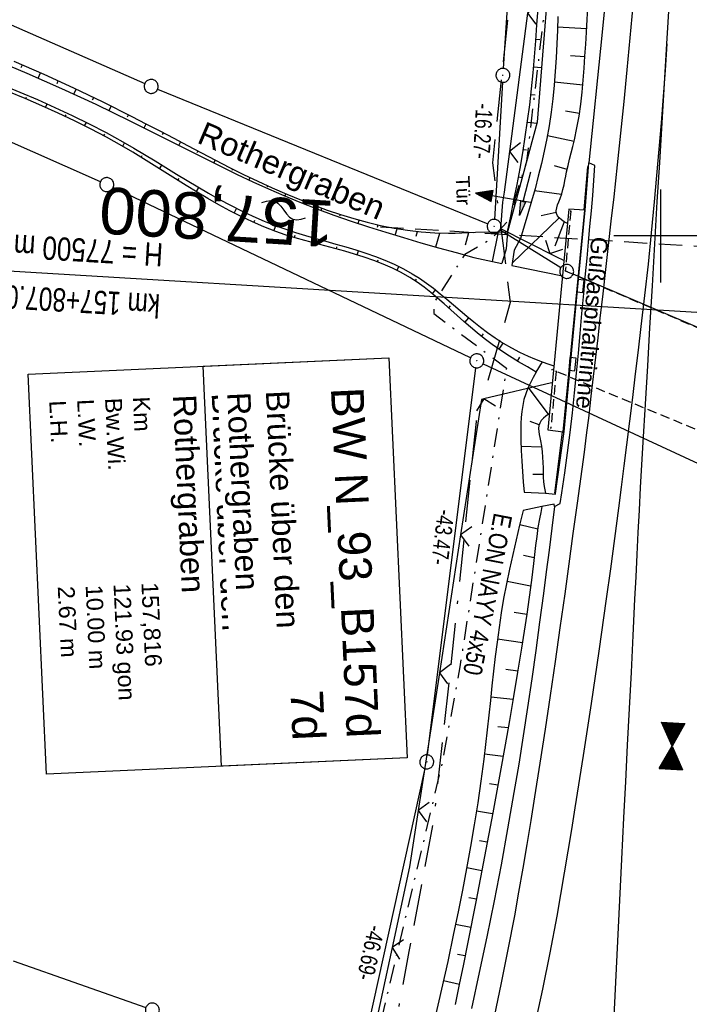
# Model space of a CAD drawing. Extents: x 510579 to 511204, y 466954 to 468018.
# Tile 39 of 48: x 510931 to 511003, y 467617 to 467723. Entities that reach past the tile are written whole.
import ezdxf
from ezdxf.enums import TextEntityAlignment as Align

# ---------------------------------------------------------------- set-up
doc = ezdxf.new("R2010")
doc.units = 0
doc.header["$LTSCALE"] = 10
doc.header["$MEASUREMENT"] = 0
for name, pattern in [('ACAD_ISO16W100', [73, 15, -6.5, 15, -6.5, 15, -7, 1, -7]), ('AUSGEZOGEN', [0]), ('LT00', [0]), ('LT08', [0.42, 0.2, -0.1, 0.02, -0.1]), ('LT17', [0.15, 0.1, -0.05])]:
    doc.linetypes.add(name, pattern=pattern)
doc.layers.get('0').update_dxf_attribs({"linetype": 'LT00'})
for name, color, linetype in [('--EK_BW_TEXT_A', 20, 'LT00'), ('--EK_FBR', 1, 'LT00'), ('--EK_ST-93-1', 30, 'LT17'), ('--EL_DFK_AB_L', 21, 'LT00'), ('--EL_DFK_AB_P', 7, 'LT00'), ('--WASSER_NUTZUNG', 180, 'Continuous'), ('-GRA-20W', 20, 'LT00'), ('-HTP-20W', 11, 'LT00'), ('ABSTAND', 8, 'LT00'), ('BAB-KABEL', 220, 'ACAD_ISO16W100'), ('BW_TEXT_A', 20, 'AUSGEZOGEN'), ('DFK_AB_L', 21, 'LT00'), ('DFK_AB_P', 7, 'LT00'), ('DFK_GZPKT', 250, 'LT00'), ('DFK_KATASTER', 250, 'LT00'), ('GEWÄSSERNAME', 255, 'Continuous'), ('PFEIL', 140, 'AUSGEZOGEN'), ('RINNE_TEXT', 11, 'Continuous'), ('STROM_TEXT', 80, 'Continuous'), ('STROM_UNTER', 80, 'LT08'), ('TOR_TEXT_A', 11, 'Continuous'), ('V100_AFBR_BAB', 250, 'LT00'), ('V100_BOESCH', 250, 'LT00'), ('V100_BOSCHUNG', 250, 'LT00'), ('V100_BR_KAPPE', 30, 'LT00'), ('V100_BR_WID', 30, 'LT17'), ('V100_GRABEN', 250, 'LT00'), ('V100_H_BORD', 8, 'LT00'), ('V100_LD_MARK', 250, 'LT00'), ('V100_RASTER', 250, 'LT00'), ('V100_RAUHGE', 250, 'LT00'), ('V100_RINNE', 182, 'LT00'), ('V100_SINKK', 182, 'LT00'), ('V100_TOR', 10, 'LT00'), ('V100_ZAUN', 40, 'LT00')]:
    doc.layers.add(name, color=color, linetype=linetype)
doc.styles.add('Arial', font='ARIAL.TTF')
doc.styles.add('Beschrift', font='ARIAL.TTF')
doc.styles.get("Standard").update_dxf_attribs({"font": 'ARIAL.TTF'})
doc.styles.add('Versorgungsltg', font='ARIAL.TTF', dxfattribs={"width": 0.8, "height": 2})

# ---------------------------------------------------------------- blocks, each defined once
blk = doc.blocks.new('SYMB7010')
at = {"color": 0, "linetype": 'ByBlock'}
for points in [[(-0.031408, 0.499213), (-0.093728, 0.49134), (-0.15457, 0.475719), (-0.212975, 0.452595), (-0.268021, 0.422333), (-0.31884, 0.385411), (-0.36463, 0.342411), (-0.40467, 0.29401), (-0.438329, 0.240973), (-0.465074, 0.184136), (-0.484486, 0.124395), (-0.496256, 0.062692), (-0.5002, 0)], [(-0.5002, 0), (-0.496256, -0.062692), (-0.484486, -0.124395), (-0.465075, -0.184136), (-0.438329, -0.240973), (-0.404671, -0.29401), (-0.36463, -0.342411), (-0.31884, -0.385411), (-0.268021, -0.422333), (-0.212975, -0.452595), (-0.154571, -0.475719), (-0.093728, -0.49134), (-0.031408, -0.499213), (0.031408, -0.499213)], [(0.5002, 0), (0.496256, 0.062692), (0.484485, 0.124395), (0.465074, 0.184136), (0.438329, 0.240973), (0.40467, 0.29401), (0.36463, 0.342411), (0.31884, 0.385411), (0.268021, 0.422333), (0.212975, 0.452595), (0.15457, 0.475719), (0.093728, 0.49134), (0.031408, 0.499213), (-0.031408, 0.499213)], [(0.031408, -0.499213), (0.093728, -0.491341), (0.15457, -0.475719), (0.212975, -0.452595), (0.268021, -0.422333), (0.31884, -0.385411), (0.36463, -0.342411), (0.404671, -0.294011), (0.438329, -0.240974), (0.465075, -0.184136), (0.484486, -0.124395), (0.496256, -0.062692), (0.500201, 0)]]:
    blk.add_lwpolyline(points, dxfattribs=at)
blk = doc.blocks.new('SYMB0003')
at = {"color": 0, "linetype": 'ByBlock'}
for p, q in [((-0.015712, 0), (0.010166, 0.012015)), ((0, -0.021257), (-0.015712, 0)), ((0.010166, 0.012015), (0, -0.021257))]:
    blk.add_line(p, q, dxfattribs=at)
for points in [[(-0.031395, 0.499013), (-0.093691, 0.491144), (-0.154509, 0.475528), (-0.21289, 0.452414), (-0.267913, 0.422164), (-0.318712, 0.385257), (-0.364484, 0.342274), (-0.404509, 0.293893), (-0.438154, 0.240877), (-0.464888, 0.184062), (-0.484292, 0.124345), (-0.496058, 0.062667), (-0.5, 0)], [(-0.5, 0), (-0.496058, -0.062667), (-0.484292, -0.124345), (-0.464888, -0.184062), (-0.438154, -0.240877), (-0.404509, -0.293893), (-0.364485, -0.342274), (-0.318712, -0.385257), (-0.267914, -0.422164), (-0.21289, -0.452414), (-0.154509, -0.475529), (-0.093691, -0.491144), (-0.031395, -0.499014), (0.031395, -0.499014)], [(0.5, 0), (0.496057, 0.062667), (0.484292, 0.124345), (0.464888, 0.184062), (0.438153, 0.240877), (0.404509, 0.293893), (0.364484, 0.342274), (0.318712, 0.385257), (0.267913, 0.422164), (0.21289, 0.452414), (0.154509, 0.475528), (0.093691, 0.491144), (0.031395, 0.499013), (-0.031395, 0.499013)], [(0.031395, -0.499014), (0.093691, -0.491144), (0.154509, -0.475529), (0.21289, -0.452414), (0.267914, -0.422164), (0.318712, -0.385257), (0.364485, -0.342274), (0.404509, -0.293893), (0.438154, -0.240877), (0.464889, -0.184062), (0.484292, -0.124345), (0.496058, -0.062667), (0.5, 0)]]:
    blk.add_lwpolyline(points, dxfattribs=at)
blk = doc.blocks.new('Pfreil3')
at = {"layer": 'PFEIL'}
blk.add_hatch(color=256, dxfattribs=at).paths.add_polyline_path([(-1.55, 0.27), (-1.55, -0.27), (0, 0)])
for p, q in [((-1.55, 0), (-4.83, 0)), ((-1.55, -0.27), (-1.55, 0.27)), ((-1.55, 0.27), (0, 0)), ((0, 0), (-1.55, -0.27))]:
    blk.add_line(p, q, dxfattribs=at)
blk = doc.blocks.new('SYMB0011')
at = {"color": 0, "linetype": 'ByBlock'}
for p, q in [((0.5, 0), (-0.5, 0)), ((0, 0.5), (0, -0.5))]:
    blk.add_line(p, q, dxfattribs=at)
blk = doc.blocks.new('SYMB0070')
at = {"color": 0, "linetype": 'ByBlock'}
for p, q in [((-0.5, 0), (0.2, 0)), ((0.5, 0), (0.2, 0.1)), ((0.2, 0.1), (0.2, 0)), ((0.468, 0), (0.21, 0.086)), ((0.21, 0.086), (0.21, -0.086)), ((0.21, -0.086), (0.468, 0)), ((0.22, -0.072), (0.437, 0)), ((0.23, -0.058), (0.405, 0)), ((0.24, -0.045), (0.374, 0)), ((0.342, 0), (0.25, 0.031)), ((0.25, 0.031), (0.25, -0.031)), ((0.25, -0.031), (0.342, 0)), ((0.26, -0.017), (0.31, 0)), ((0.27, -0.003), (0.279, 0))]:
    blk.add_line(p, q, dxfattribs=at)
for points in [[(0.2, 0), (0.2, -0.1), (0.5, 0)], [(0.437, 0), (0.22, 0.072), (0.22, -0.072)], [(0.405, 0), (0.23, 0.058), (0.23, -0.058)], [(0.374, 0), (0.24, 0.045), (0.24, -0.045)], [(0.31, 0), (0.26, 0.017), (0.26, -0.017)], [(0.279, 0), (0.27, 0.003), (0.27, -0.003)]]:
    blk.add_lwpolyline(points, dxfattribs=at)
blk = doc.blocks.new('SYMB0024')
at = {"color": 0, "linetype": 'ByBlock'}
for p, q in [((-0.5, 0.5), (0, 0)), ((0, 0), (0.5, 0.5))]:
    blk.add_line(p, q, dxfattribs=at)
blk = doc.blocks.new('SYMB7251')
at = {"color": 0, "linetype": 'ByBlock'}
for points in [[(-0.25, 0), (-0.208333, 0.028889), (-0.166667, 0.051111), (-0.125, 0.06), (-0.083333, 0.051111), (-0.041667, 0.028889), (0, 0)], [(0, 0), (0.041667, -0.028889), (0.083333, -0.051111), (0.125, -0.06), (0.166667, -0.051111), (0.208333, -0.028889), (0.25, 0)]]:
    blk.add_lwpolyline(points, dxfattribs=at)
blk = doc.blocks.new('SYMB0652')
at = {"color": 0, "linetype": 'ByBlock'}
blk.add_lwpolyline([(-0.15, -0.075), (0.15, -0.075), (0.15, 0.075), (-0.15, 0.075), (-0.15, -0.075)], dxfattribs=at)
blk = doc.blocks.new('SYMB0072')
at = {"color": 0, "linetype": 'ByBlock'}
for p, q in [((-0.5, -0.25), (-0.5, 0.25)), ((-0.5, 0.25), (0, 0)), ((-0.5, -0.25), (-0.5, 0.25)), ((-0.48, -0.24), (-0.48, 0.24)), ((-0.46, -0.23), (-0.46, 0.23)), ((-0.44, -0.22), (-0.44, 0.22)), ((0.44, -0.22), (0.44, 0.22)), ((0.46, -0.23), (0.46, 0.23)), ((0.48, -0.24), (0.48, 0.24)), ((0.5, -0.25), (0.5, 0.25)), ((0, 0), (-0.5, -0.25)), ((-0.42, -0.21), (-0.42, 0.21)), ((-0.4, -0.2), (-0.4, 0.2)), ((-0.38, -0.19), (-0.38, 0.19)), ((-0.36, -0.18), (-0.36, 0.18)), ((-0.34, -0.17), (-0.34, 0.17)), ((-0.32, -0.16), (-0.32, 0.16)), ((-0.3, -0.15), (-0.3, 0.15)), ((-0.28, -0.14), (-0.28, 0.14)), ((-0.26, -0.13), (-0.26, 0.13)), ((-0.24, -0.12), (-0.24, 0.12)), ((-0.22, -0.11), (-0.22, 0.11)), ((-0.2, -0.1), (-0.2, 0.1)), ((-0.18, -0.09), (-0.18, 0.09)), ((-0.16, -0.08), (-0.16, 0.08)), ((-0.14, -0.07), (-0.14, 0.07)), ((-0.12, -0.06), (-0.12, 0.06)), ((-0.1, -0.05), (-0.1, 0.05)), ((-0.08, -0.04), (-0.08, 0.04)), ((-0.06, -0.03), (-0.06, 0.03)), ((-0.04, -0.02), (-0.04, 0.02)), ((-0.02, -0.01), (-0.02, 0.01)), ((0.02, -0.01), (0.02, 0.01)), ((0.04, -0.02), (0.04, 0.02)), ((0.06, -0.03), (0.06, 0.03)), ((0.08, -0.04), (0.08, 0.04)), ((0.1, -0.05), (0.1, 0.05)), ((0.12, -0.06), (0.12, 0.06)), ((0.14, -0.07), (0.14, 0.07)), ((0.16, -0.08), (0.16, 0.08)), ((0.18, -0.09), (0.18, 0.09)), ((0.2, -0.1), (0.2, 0.1)), ((0.22, -0.11), (0.22, 0.11)), ((0.24, -0.12), (0.24, 0.12)), ((0.26, -0.13), (0.26, 0.13)), ((0.28, -0.14), (0.28, 0.14)), ((0.3, -0.15), (0.3, 0.15)), ((0.32, -0.16), (0.32, 0.16)), ((0.34, -0.17), (0.34, 0.17)), ((0.36, -0.18), (0.36, 0.18)), ((0.38, -0.19), (0.38, 0.19)), ((0.4, -0.2), (0.4, 0.2)), ((0.42, -0.21), (0.42, 0.21))]:
    blk.add_line(p, q, dxfattribs=at)
blk.add_lwpolyline([(0, 0), (0.5, 0.25), (0.5, -0.25), (0, 0)], dxfattribs=at)

msp = doc.modelspace()

# ---------------------------------------------------------------- linework, layer by layer
at = {"layer": '--EK_FBR'}
for points in [[(510999.29, 467777.51), (510998.83, 467772.87), (510998.37, 467768.22), (510997.78, 467762.32), (510997.19, 467756.42), (510996.59, 467750.52), (510996, 467744.61), (510995.23, 467736.93), (510994.46, 467729.25), (510993.69, 467721.57), (510993.23, 467717), (510992.78, 467712.43), (510992.32, 467707.86)], [(510988.62, 467670.91), (510988.32, 467668.57), (510988.03, 467666.22), (510987.73, 467663.88), (510987.43, 467661.53), (510987.02, 467658.47), (510986.61, 467655.41), (510986.17, 467652.35), (510985.72, 467649.29), (510985.26, 467646.23), (510984.77, 467643.18), (510984.26, 467640.13), (510983.58, 467636.24), (510982.87, 467632.36), (510982.12, 467628.49), (510981.33, 467624.62), (510980.52, 467620.76), (510979.68, 467616.9)]]:
    msp.add_lwpolyline(points, dxfattribs=at)
at = {"layer": '--EK_ST-93-1', "ltscale": 2.5}
msp.add_line((511009.82, 467698.52), (510969.9, 467700.96), dxfattribs=at)
at = {"layer": '--EL_DFK_AB_L'}
for p, q in [((510983.12, 467718.03), (510987.59, 467784.1)), ((510983.03, 467716.53), (510982.17, 467701.79)), ((510989.29, 467696.59), (510982.77, 467700.64)), ((511023.2, 467681.93), (510990.62, 467695.89)), ((510980.94, 467686.25), (511036.07, 467660.67)), ((510974.97, 467644.17), (510980.17, 467685.83)), ((510964.96, 467598.57), (510974.72, 467642.7))]:
    msp.add_line(p, q, dxfattribs=at)
at = {"layer": '-GRA-20W'}
for p, q in [((510975.22, 467693.49), (510916.41, 467697.01)), ((511003.91, 467691.78), (510975.22, 467693.49))]:
    msp.add_line(p, q, dxfattribs=at)
at = {"layer": 'BAB-KABEL', "ltscale": 0.03, "flags": 128}
msp.add_lwpolyline([(510999.38, 467897.63), (510999.1, 467894.74), (510997.06, 467871.06), (510995.03, 467842.74), (510993.67, 467820.56), (510992.2, 467801.11), (510990.8, 467794.19), (510987.41, 467757.66), (510985.05, 467738.65), (510983.73, 467724.83), (510981.95, 467707.86), (510983.86, 467692.86), (510980.18, 467680.03), (510979.89, 467677.38), (510977.23, 467651.6), (510975.62, 467637.19), (510972.96, 467623.03), (510968.69, 467600.01), (510983.84, 467591.92), (510983.4, 467588.1), (510978.7, 467582.21), (510977.66, 467557.88), (510976.63, 467540.53), (510977.21, 467526.27), (510978.04, 467508.4), (510977.78, 467467.81), (510977.27, 467448.65), (510976.38, 467438.96), (510974.59, 467414.97), (510962.85, 467389.29), (510962.72, 467376.64), (510961.57, 467364.79), (510961.96, 467355.32), (510962.08, 467346.52), (510966.43, 467318.91), (510972.3, 467278.43), (510976.76, 467248.19), (510978.06, 467236.05), (510979.13, 467225.02), (510980.33, 467214.02), (510966.38, 467210.86), (510955.55, 467204.09), (510962.93, 467171.01), (510968.99, 467142.85), (510969.43, 467135.16), (510971.16, 467089.94), (510975.91, 466996.57), (510977.84, 466970.68)], dxfattribs=at)
at = {"layer": 'DFK_AB_L'}
for p, q in [((510983.12, 467718.03), (510987.59, 467784.1)), ((510983.03, 467716.53), (510982.17, 467701.79)), ((510989.29, 467696.59), (510982.77, 467700.64)), ((511023.2, 467681.93), (510990.62, 467695.89)), ((510980.94, 467686.25), (511036.07, 467660.67)), ((510974.97, 467644.17), (510980.17, 467685.83)), ((510964.96, 467598.57), (510974.72, 467642.7))]:
    msp.add_line(p, q, dxfattribs=at)
at = {"layer": 'DFK_KATASTER'}
for p, q in [((510912.52, 467730.51), (510944.56, 467716.39)), ((510939.79, 467705.83), (510917.71, 467715.63)), ((510945.94, 467715.81), (510981.44, 467701.32)), ((510979.58, 467686.89), (510941.16, 467705.21)), ((510930.43, 467622.01), (510944.67, 467616.99))]:
    msp.add_line(p, q, dxfattribs=at)
at = {"layer": 'STROM_UNTER', "flags": 128}
msp.add_lwpolyline([(511002.13, 467897.76), (511000.46, 467883.25), (510999.22, 467865.97), (510997.82, 467851.79), (510995.55, 467822.42), (510993.05, 467791.88), (510990.54, 467761.77), (510988.4, 467731.69), (510985.6, 467708.01), (510984.34, 467703.98), (510983.88, 467701.94), (510981.79, 467699.66), (510978.97, 467698.01), (510975.66, 467692.82), (510975.66, 467691.66), (510983.45, 467685.77), (510978.44, 467653.65), (510976.54, 467643.35), (510965.65, 467597.47), (510963.01, 467586.21), (510955.27, 467566.07), (510944.92, 467544.84), (510937.19, 467530.36), (510929.48, 467517.92), (510926.22, 467513.32), (510921.56, 467507.34), (510915.86, 467501.08), (510910.21, 467495.71), (510890.54, 467479.84), (510881.73, 467473.39), (510862.51, 467462.34), (510855.28, 467459.06), (510847.52, 467456.35), (510836.59, 467453.3), (510829.04, 467451.39), (510819.04, 467449.35), (510811.22, 467448.17), (510805.05, 467447.34), (510766.73, 467450.27), (510757.9, 467451.34), (510752.86, 467451.99), (510749.27, 467452.85), (510743.99, 467454.56), (510731.9, 467459.8), (510713.49, 467467.4), (510690.74, 467478.61), (510665.99, 467492.27), (510658.74, 467498.61), (510639.28, 467515.26), (510635.52, 467518.49), (510631.85, 467516.27)], dxfattribs=at)
at = {"layer": 'V100_AFBR_BAB'}
for points in [[(510999.29, 467777.51), (510998.83, 467772.87), (510998.37, 467768.22), (510997.78, 467762.32), (510997.19, 467756.42), (510996.59, 467750.52), (510996, 467744.61), (510995.23, 467736.93), (510994.46, 467729.25), (510993.69, 467721.57), (510993.23, 467717), (510992.78, 467712.43), (510992.32, 467707.86)], [(510988.62, 467670.91), (510988.32, 467668.57), (510988.03, 467666.22), (510987.73, 467663.88), (510987.43, 467661.53), (510987.02, 467658.47), (510986.61, 467655.41), (510986.17, 467652.35), (510985.72, 467649.29), (510985.26, 467646.23), (510984.77, 467643.18), (510984.26, 467640.13), (510983.58, 467636.24), (510982.87, 467632.36), (510982.12, 467628.49), (510981.33, 467624.62), (510980.52, 467620.76), (510979.68, 467616.9)]]:
    msp.add_lwpolyline(points, dxfattribs=at)
at = {"layer": 'V100_BOESCH'}
msp.add_line((510984.04, 467696.84), (510989.49, 467695.7), dxfattribs=at)
for points in [[(510983.58, 467700.46), (510983.93, 467702.15), (510984.26, 467703.85), (510984.59, 467705.55), (510984.91, 467707.26), (510985.21, 467708.96), (510985.48, 467710.67), (510985.73, 467712.38), (510985.95, 467714.1), (510986.14, 467715.82), (510986.31, 467717.54), (510986.47, 467719.27), (510986.6, 467721), (510986.73, 467722.73), (510986.85, 467724.46)], [(510990, 467701.33), (510989.66, 467701.54), (510989.38, 467701.74), (510989.13, 467701.95), (510988.94, 467702.17), (510988.83, 467702.42), (510988.8, 467702.71), (510988.85, 467703.02), (510988.95, 467703.35), (510989.08, 467703.69), (510989.22, 467704.04), (510989.4, 467704.53), (510989.53, 467705.01), (510989.65, 467705.49), (510989.74, 467705.96), (510989.83, 467706.43), (510989.92, 467706.89), (510990.07, 467707.57), (510990.24, 467708.26), (510990.42, 467708.95), (510990.59, 467709.64), (510990.76, 467710.34), (510991.03, 467711.62), (510991.26, 467712.9), (510991.44, 467714.18), (510991.59, 467715.47), (510991.71, 467716.76), (510991.81, 467718.05), (510991.89, 467719.34), (510991.97, 467720.64), (510992.04, 467721.93), (510992.23, 467725.28)], [(510928.12, 467719.09), (510931.87, 467717.51), (510935.6, 467715.87), (510939.3, 467714.17), (510942.97, 467712.4), (510944.62, 467711.58), (510946.27, 467710.75), (510947.91, 467709.92), (510949.56, 467709.08), (510951.21, 467708.25), (510952.86, 467707.43), (510954.51, 467706.63), (510956.18, 467705.84), (510957.85, 467705.08), (510959.53, 467704.34), (510961.23, 467703.64), (510963.05, 467702.92), (510964.89, 467702.24), (510966.75, 467701.6), (510968.61, 467700.99), (510970.49, 467700.4), (510972.37, 467699.83), (510974.26, 467699.28), (510976.15, 467698.74), (510978.05, 467698.21), (510979.95, 467697.68), (510982.97, 467697.04)], [(510930.49, 467718.8), (510933.7, 467717.4), (510936.89, 467715.94), (510940.05, 467714.43), (510943.17, 467712.86), (510944.68, 467712.08), (510946.18, 467711.3), (510947.67, 467710.51), (510949.17, 467709.72), (510950.67, 467708.93), (510952.17, 467708.15), (510953.68, 467707.38), (510955.19, 467706.63), (510956.72, 467705.9), (510958.26, 467705.18), (510959.82, 467704.5), (510961.4, 467703.84), (510962.79, 467703.3), (510964.19, 467702.78), (510965.6, 467702.31), (510967.03, 467701.87), (510968.46, 467701.48), (510969.91, 467701.13), (510971.36, 467700.84), (510972.82, 467700.61), (510974.28, 467700.43), (510975.75, 467700.33), (510977.22, 467700.3), (510977.95, 467700.31), (510978.67, 467700.33), (510979.4, 467700.37), (510980.13, 467700.41), (510983.58, 467700.46)], [(510929.23, 467716.25), (510931.13, 467715.47), (510933.02, 467714.67), (510934.89, 467713.83), (510936.75, 467712.97), (510938.59, 467712.06), (510940.41, 467711.12), (510942.21, 467710.13), (510943.37, 467709.46), (510944.52, 467708.77), (510945.67, 467708.07), (510946.82, 467707.37), (510947.97, 467706.66), (510949.11, 467705.96), (510950.27, 467705.27), (510951.43, 467704.59), (510952.6, 467703.93), (510953.78, 467703.3), (510954.97, 467702.69), (510956.18, 467702.12), (510957.41, 467701.58), (510958.66, 467701.09), (510959.72, 467700.72), (510960.78, 467700.37), (510961.86, 467700.05), (510962.94, 467699.74), (510964.02, 467699.43), (510965.11, 467699.13), (510966.19, 467698.82), (510967.26, 467698.5), (510968.32, 467698.16), (510969.36, 467697.79), (510970.39, 467697.39), (510971.39, 467696.96), (510972.37, 467696.48), (510973.32, 467695.94), (510974.1, 467695.45), (510974.86, 467694.93), (510975.6, 467694.37), (510976.33, 467693.79), (510977.05, 467693.2), (510977.77, 467692.59), (510978.49, 467691.98), (510979.2, 467691.38), (510979.93, 467690.77), (510980.67, 467690.19), (510981.42, 467689.62), (510982.25, 467689.03), (510983.1, 467688.47), (510983.98, 467687.96), (510984.87, 467687.49), (510985.79, 467687.06), (510986.45, 467686.79), (510987.12, 467686.54), (510987.8, 467686.3), (510988.56, 467686.04)], [(510986.66, 467685.35), (510985.7, 467685.91), (510984.74, 467686.48), (510983.79, 467687.07), (510982.85, 467687.68), (510981.93, 467688.31), (510981.04, 467688.98), (510980.3, 467689.57), (510979.58, 467690.18), (510978.87, 467690.8), (510978.16, 467691.44), (510977.46, 467692.07), (510976.76, 467692.71), (510976.05, 467693.32), (510975.33, 467693.92), (510974.59, 467694.5), (510973.84, 467695.04), (510973.07, 467695.55), (510972.14, 467696.08), (510971.19, 467696.55), (510970.2, 467696.98), (510969.19, 467697.37), (510968.16, 467697.72), (510967.12, 467698.04), (510966.06, 467698.35), (510965, 467698.64), (510963.93, 467698.93), (510962.86, 467699.21), (510961.79, 467699.5), (510960.73, 467699.81), (510959.67, 467700.14), (510958.64, 467700.5), (510957.37, 467700.98), (510956.13, 467701.52), (510954.91, 467702.09), (510953.71, 467702.71), (510952.52, 467703.35), (510951.35, 467704.03), (510950.19, 467704.72), (510949.03, 467705.43), (510947.88, 467706.15), (510946.73, 467706.87), (510945.58, 467707.59), (510944.43, 467708.31), (510943.28, 467709.01), (510942.11, 467709.69), (510940.43, 467710.64), (510938.72, 467711.54), (510937, 467712.4), (510935.25, 467713.22), (510933.5, 467714.01), (510931.72, 467714.78), (510929.94, 467715.51)], [(510986.66, 467685.35), (510986.34, 467684.78), (510986.03, 467684.2), (510985.75, 467683.62), (510985.52, 467683.02), (510985.33, 467682.41), (510985.2, 467681.78), (510985.1, 467681.13), (510985.04, 467680.48), (510985.01, 467679.83), (510985, 467679.17), (510985, 467678.04), (510985.04, 467676.91), (510985.09, 467675.78), (510985.17, 467674.66), (510985.26, 467673.54), (510985.35, 467672.43)], [(510988.07, 467680.9), (510987.7, 467680.62), (510987.43, 467680.39), (510987.2, 467680.15), (510987.03, 467679.88), (510986.94, 467679.6), (510986.91, 467679.3), (510986.93, 467678.98), (510986.98, 467678.65), (510987.04, 467678.32), (510987.11, 467677.98), (510987.22, 467677.38), (510987.29, 467676.79), (510987.34, 467676.21), (510987.37, 467675.63), (510987.38, 467675.05), (510987.38, 467674.55), (510987.39, 467674.04), (510987.42, 467673.54), (510987.49, 467673.04), (510987.57, 467672.69), (510987.65, 467672.35)], [(510985.25, 467670.48), (510984.87, 467668.9), (510984.49, 467667.33), (510984.13, 467665.75), (510983.78, 467664.17), (510983.45, 467662.59), (510983.15, 467661), (510982.89, 467659.45), (510982.65, 467657.88), (510982.44, 467656.32), (510982.24, 467654.75), (510982.06, 467653.17), (510981.89, 467651.6), (510981.72, 467650.02), (510981.56, 467648.45), (510981.39, 467646.87), (510981.21, 467645.3), (510981.02, 467643.73), (510980.71, 467641.36), (510980.37, 467639.01), (510979.99, 467636.66), (510979.59, 467634.31), (510979.16, 467631.97), (510978.72, 467629.63), (510978.25, 467627.29), (510977.77, 467624.96), (510977.14, 467621.96), (510976.48, 467618.97), (510975.8, 467615.99)], [(510987.27, 467670.9), (510987.13, 467670.25), (510987, 467669.59), (510986.84, 467668.63), (510986.7, 467667.67), (510986.58, 467666.71), (510986.46, 467665.75), (510986.36, 467664.78), (510986.13, 467662.96), (510985.89, 467661.13), (510985.63, 467659.31), (510985.36, 467657.49), (510985.08, 467655.67), (510984.65, 467653.07), (510984.22, 467650.47), (510983.77, 467647.87), (510983.31, 467645.27), (510982.84, 467642.68), (510981.98, 467637.96), (510981.09, 467633.26), (510980.19, 467628.55), (510979.27, 467623.85), (510978.83, 467621.67), (510978.38, 467619.49), (510977.93, 467617.32)]]:
    msp.add_lwpolyline(points, dxfattribs=at)
at = {"layer": 'V100_BOSCHUNG'}
for p, q in [((510992.06, 467722.28), (510988.95, 467722.47)), ((510986.62, 467721.19), (510987.04, 467721.15)), ((510991.89, 467719.27), (510990.35, 467719.38)), ((510931.29, 467718.11), (510931.42, 467718.4)), ((510986.37, 467718.2), (510987.23, 467718.12)), ((510933.09, 467716.98), (510933.34, 467717.56)), ((510935.14, 467716.41), (510935.26, 467716.69)), ((510991.66, 467716.22), (510988.61, 467716.55)), ((510931.77, 467714.76), (510931.85, 467714.95)), ((510936.92, 467715.27), (510937.17, 467715.8)), ((510938.95, 467714.64), (510939.07, 467714.9)), ((510986.08, 467715.23), (510986.54, 467715.18)), ((510933.9, 467713.83), (510934.07, 467714.21)), ((510940.72, 467713.49), (510940.96, 467713.98)), ((510936.02, 467712.86), (510936.1, 467713.05)), ((510942.72, 467712.8), (510942.83, 467713.03)), ((510991.3, 467713.16), (510989.8, 467713.41)), ((510938.1, 467711.85), (510938.29, 467712.22)), ((510944.49, 467711.64), (510944.7, 467712.07)), ((510985.71, 467712.26), (510986.73, 467712.12)), ((510940.16, 467710.78), (510940.26, 467710.96)), ((510946.47, 467710.9), (510946.57, 467711.09)), ((510990.72, 467710.16), (510987.85, 467710.76)), ((510942.19, 467709.65), (510942.4, 467710.02)), ((510948.24, 467709.75), (510948.42, 467710.11)), ((510944.18, 467708.46), (510944.3, 467708.65)), ((510950.2, 467708.97), (510950.28, 467709.13)), ((510985.26, 467709.3), (510985.6, 467709.25)), ((510946.16, 467707.23), (510946.4, 467707.63)), ((510952, 467707.86), (510952.15, 467708.17)), ((510989.98, 467707.16), (510988.61, 467707.54)), ((510953.95, 467707.07), (510954.02, 467707.21)), ((510948.13, 467705.99), (510948.25, 467706.2)), ((510955.78, 467706.03), (510955.9, 467706.29)), ((510957.74, 467705.27), (510957.8, 467705.39)), ((510984.74, 467706.35), (510985.15, 467706.28)), ((510950.11, 467704.77), (510950.37, 467705.21)), ((510959.62, 467704.3), (510959.72, 467704.54)), ((510989.37, 467704.46), (510986.45, 467704.84)), ((510952.12, 467703.58), (510952.25, 467703.82)), ((510961.61, 467703.62), (510961.65, 467703.74)), ((510984.18, 467703.41), (510984.27, 467703.39)), ((510954.17, 467702.47), (510954.43, 467702.96)), ((510963.52, 467702.75), (510963.61, 467702.99)), ((510965.55, 467702.17), (510965.6, 467702.31)), ((510988.81, 467702.51), (510987.2, 467702.18)), ((510956.28, 467701.45), (510956.39, 467701.71)), ((510958.45, 467700.56), (510958.65, 467701.1)), ((510967.49, 467701.35), (510967.61, 467701.7)), ((510969.57, 467700.95), (510969.64, 467701.19)), ((510989.12, 467701.96), (510984.08, 467697.07)), ((510989.67, 467701.54), (510988.64, 467698.91)), ((510960.67, 467699.83), (510960.75, 467700.09)), ((510971.5, 467700.09), (510971.71, 467700.78)), ((510973.75, 467699.98), (510973.9, 467700.47)), ((510975.85, 467698.82), (510976.28, 467700.32)), ((510979.06, 467699.04), (510979.4, 467700.37)), ((510981.94, 467697.26), (510982.61, 467700.44)), ((510983.59, 467700.47), (510983.59, 467700.47)), ((510962.92, 467699.2), (510963.06, 467699.7)), ((510965.16, 467698.6), (510965.23, 467698.84)), ((510967.39, 467697.96), (510967.53, 467698.41)), ((510969.58, 467697.22), (510969.66, 467697.43)), ((510971.69, 467696.31), (510971.89, 467696.72)), ((510973.66, 467695.17), (510973.79, 467695.37)), ((510975.5, 467693.78), (510975.83, 467694.19)), ((510977.24, 467692.27), (510977.44, 467692.49)), ((510978.97, 467690.71), (510979.41, 467691.21)), ((510980.76, 467689.19), (510980.99, 467689.48)), ((510982.65, 467687.81), (510983.11, 467688.47)), ((510984.63, 467686.55), (510984.89, 467686.95)), ((510986.65, 467685.35), (510987.31, 467686.47)), ((510987.96, 467680.82), (510985.8, 467683.73)), ((510986.96, 467679.67), (510986, 467680.03)), ((510987.23, 467677.27), (510985.02, 467677.35)), ((510987.39, 467674.36), (510986.29, 467674.34)), ((510984.89, 467668.97), (510986.82, 467668.5)), ((510985.3, 467665.67), (510986.43, 467665.42)), ((510983.51, 467662.86), (510986.05, 467662.35)), ((510984.29, 467659.54), (510985.63, 467659.31)), ((510982.48, 467656.65), (510985.17, 467656.28)), ((510983.39, 467653.39), (510984.68, 467653.24)), ((510981.76, 467650.44), (510984.17, 467650.18)), ((510982.54, 467647.23), (510983.63, 467647.11)), ((510981.09, 467644.28), (510983.08, 467644.03)), ((510981.61, 467641.09), (510982.53, 467640.96)), ((510980.24, 467638.16), (510981.96, 467637.88)), ((510980.56, 467634.96), (510981.39, 467634.82)), ((510979.18, 467632.05), (510980.81, 467631.76)), ((510979.41, 467628.85), (510980.22, 467628.7)), ((510977.98, 467625.97), (510979.62, 467625.64)), ((510978.18, 467622.76), (510979.01, 467622.59)), ((510976.69, 467619.91), (510978.39, 467619.53))]:
    msp.add_line(p, q, dxfattribs=at)
at = {"layer": 'V100_BR_KAPPE'}
msp.add_lwpolyline([(510990.14, 467702.87), (510989.53, 467696.13), (510987.9, 467679.13), (510989.56, 467678.95), (510991.22, 467696.13), (510991.86, 467702.77), (510990.14, 467702.87)], dxfattribs=at)
at = {"layer": 'V100_BR_WID'}
for points in [[(510990.36, 467702.66), (510989.78, 467696.25), (511023.77, 467681.63), (511024.13, 467687.87)], [(511022.8, 467664.95), (511023.13, 467671.15), (510988.8, 467685.43), (510988.22, 467679.33)]]:
    msp.add_lwpolyline(points, dxfattribs=at)
at = {"layer": 'V100_GRABEN'}
for points in [[(510992, 467781.01), (510991.54, 467775.25), (510991.08, 467769.5), (510990.81, 467766.16), (510990.53, 467762.83), (510990.26, 467759.49), (510990, 467756.15), (510989.73, 467752.81), (510989.48, 467749.47), (510989.24, 467746.13), (510989.02, 467743.11), (510988.82, 467740.09), (510988.61, 467737.06), (510988.41, 467734.04), (510988.2, 467731.02), (510987.99, 467728), (510987.75, 467724.84), (510987.51, 467721.69), (510987.26, 467718.54), (510987.01, 467715.38), (510986.76, 467712.23), (510983.58, 467700.46), (510983.43, 467698.62), (510982.97, 467697.04)], [(510988.99, 467723.61), (510988.94, 467722.13), (510988.87, 467720.66), (510988.8, 467719.18), (510988.7, 467717.7), (510988.58, 467716.23), (510988.44, 467714.77), (510988.26, 467713.31), (510988.04, 467711.85), (510987.8, 467710.49), (510987.52, 467709.13), (510987.21, 467707.78), (510986.87, 467706.43), (510986.52, 467705.09), (510986.14, 467703.75), (510985.76, 467702.4), (510985.36, 467701.07), (510984.97, 467699.73), (510984.29, 467698.49), (510984.04, 467696.84)]]:
    msp.add_lwpolyline(points, dxfattribs=at)
at = {"layer": 'V100_H_BORD'}
for q in [(510989.48, 467678.92), (510988.74, 467672.31)]:
    msp.add_line((510988.65, 467672.32), q, dxfattribs=at)
msp.add_lwpolyline([(510992.28, 467707.42), (510992.15, 467707.43), (510991.78, 467702.8)], dxfattribs=at)
at = {"layer": 'V100_LD_MARK'}
for points in [[(510994.98, 467615.31), (510995.2, 467619.73), (510995.41, 467624.15), (510995.63, 467628.56), (510995.85, 467632.98), (510996.07, 467637.4), (510996.27, 467641.32), (510996.47, 467645.24), (510996.68, 467649.16), (510996.88, 467653.09), (510997.08, 467657.01), (510997.27, 467660.93), (510997.39, 467663.33), (510997.5, 467665.72), (510997.62, 467668.12), (510997.75, 467670.52), (510997.88, 467672.95), (510998.02, 467675.38), (510998.16, 467677.82), (510998.4, 467681.92), (510998.64, 467686.02), (510998.88, 467690.12), (510999.14, 467694.63), (510999.41, 467699.15), (510999.67, 467703.67), (510999.93, 467707.92), (511000.19, 467712.17), (511000.45, 467716.41), (511000.71, 467720.66), (511001.14, 467727.71)], [(510997.15, 467725.95), (510996.72, 467721.3), (510996.39, 467717.88), (510996.06, 467714.46), (510995.71, 467711.05), (510995.36, 467707.64), (510994.99, 467704.22), (510994.69, 467701.61), (510994.4, 467698.99), (510994.1, 467696.38), (510993.8, 467693.76), (510993.5, 467691.15), (510993.26, 467689.05), (510993.02, 467686.96), (510992.79, 467684.87), (510992.54, 467682.77), (510992.29, 467680.68), (510992.03, 467678.59), (510991.8, 467676.76), (510991.55, 467674.92), (510991.3, 467673.09), (510991.05, 467671.25), (510990.6, 467668), (510990.16, 467664.74), (510989.71, 467661.49), (510989.2, 467657.85), (510988.68, 467654.21), (510988.15, 467650.57), (510987.61, 467646.94), (510987.05, 467643.3), (510986.48, 467639.67), (510986.07, 467637.11), (510985.64, 467634.55), (510985.21, 467631.99), (510984.76, 467629.43), (510984.3, 467626.88), (510983.61, 467623.26), (510982.89, 467619.65), (510982.13, 467616.04)], [(511000.71, 467720.66), (511000.5, 467717.83), (511000.29, 467715), (511000.07, 467712.17), (510999.84, 467709.34), (510999.6, 467706.51), (510999.35, 467703.69), (510999.02, 467700.33), (510998.67, 467696.97), (510998.3, 467693.61), (510997.91, 467690.26), (510997.61, 467687.71), (510997.3, 467685.17), (510996.99, 467682.63), (510996.67, 467680.09), (510996.35, 467677.55), (510996.06, 467675.27), (510995.78, 467672.98), (510995.48, 467670.71), (510995.06, 467667.45), (510994.62, 467664.2), (510994.18, 467660.96), (510993.38, 467655.34), (510992.55, 467649.72), (510991.7, 467644.11), (510990.82, 467638.5), (510990.44, 467636.16), (510990.06, 467633.83), (510989.67, 467631.49), (510989.27, 467629.16), (510988.85, 467626.83), (510988.11, 467622.9), (510987.31, 467618.97), (510986.47, 467615.05)]]:
    msp.add_lwpolyline(points, dxfattribs=at)
at = {"layer": 'V100_RASTER'}
for p, q in [((511000, 467705), (511000, 467695)), ((511005, 467700), (510995, 467700))]:
    msp.add_line(p, q, dxfattribs=at)
at = {"layer": 'V100_RAUHGE'}
for points in [[(510985.35, 467672.43), (510987.65, 467672.35), (510988.73, 467672.24)], [(510988.58, 467671.15), (510987.27, 467670.9), (510985.25, 467670.48)]]:
    msp.add_lwpolyline(points, dxfattribs=at)
at = {"layer": 'V100_RINNE'}
msp.add_line((510988.62, 467670.91), (510988.58, 467671.15), dxfattribs=at)
for points in [[(510988.62, 467670.91), (510989.22, 467671.21), (510989.39, 467672.37), (510989.71, 467674.52), (510990.01, 467676.69), (510990.29, 467678.85), (510990.54, 467680.98), (510990.77, 467683.11), (510990.98, 467685.25), (510991.19, 467687.38), (510991.38, 467689.52), (510991.57, 467691.66), (510991.76, 467693.8), (510991.96, 467695.93), (510992.12, 467697.63), (510992.28, 467699.33), (510992.43, 467701.02), (510992.58, 467702.72), (510992.72, 467704.34), (510992.85, 467705.97), (510992.97, 467707.6), (510992.32, 467707.86)], [(510988.73, 467672.24), (510988.74, 467672.31), (510989.64, 467678.97), (510991.28, 467696.08), (510991.92, 467702.79), (510992.28, 467707.42), (510992.32, 467707.86)]]:
    msp.add_lwpolyline(points, dxfattribs=at)
at = {"layer": 'V100_ZAUN'}
for p, q in [((510985.72, 467723.97), (510983.78, 467709.1)), ((510988.76, 467697.8), (510989.64, 467697.35)), ((510988.31, 467684.21), (510981.02, 467682.47)), ((510978.52, 467667.84), (510976.24, 467653.02)), ((510976.24, 467653.02), (510973.96, 467638.19))]:
    msp.add_line(p, q, dxfattribs=at)
for points in [[(510983.78, 467709.1), (510983.21, 467704.7), (510983.03, 467703.65), (510982.82, 467700.82), (510988.76, 467697.8)], [(510981.02, 467682.47), (510980.75, 467682.4), (510978.52, 467667.84)], [(510973.96, 467638.19), (510973.03, 467632.15), (510971.15, 467623.47)], [(510971.15, 467623.47), (510968.03, 467609.04), (510967.97, 467608.81)]]:
    msp.add_lwpolyline(points, dxfattribs=at)

# ---------------------------------------------------------------- block references
at = {"layer": '--EL_DFK_AB_P', "xscale": 1.500000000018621, "yscale": 1.5, "zscale": 1.5, "rotation": 264.7377099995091}
for p in [(510983.07, 467717.28), (510982.13, 467701.04), (510989.93, 467696.19), (510980.26, 467686.57), (510974.88, 467643.43)]:
    msp.add_blockref('SYMB0003', p, dxfattribs=at)
at = {"layer": '--WASSER_NUTZUNG', "xscale": 9.999999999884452, "yscale": 10.00000000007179, "zscale": 10, "rotation": 340.39734119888}
msp.add_blockref('SYMB7251', (510959.5, 467702.78), dxfattribs=at)
at = {"layer": '-HTP-20W', "xscale": 4.999999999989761, "yscale": 5, "zscale": 5, "rotation": 266.906429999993}
msp.add_blockref('SYMB0072', (511001.25, 467645.13), dxfattribs=at)
at = {"layer": 'DFK_AB_P', "xscale": 1.500000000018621, "yscale": 1.5, "zscale": 1.5, "rotation": 264.7377099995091}
for p in [(510983.07, 467717.28), (510982.13, 467701.04), (510989.93, 467696.19), (510980.26, 467686.57), (510974.88, 467643.43)]:
    msp.add_blockref('SYMB0003', p, dxfattribs=at)
at = {"layer": 'DFK_GZPKT', "xscale": 1.500000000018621, "yscale": 1.5, "zscale": 1.5, "rotation": 264.7377099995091}
for p in [(510945.25, 467716.09), (510940.48, 467705.53), (510945.38, 467616.74)]:
    msp.add_blockref('SYMB7010', p, dxfattribs=at)
at = {"layer": 'PFEIL', "rotation": 255.1819742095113}
msp.add_blockref('Pfreil3', (510984.85, 467702.22), dxfattribs=at)
at = {"layer": 'V100_BR_WID', "xscale": 0.09999999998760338, "yscale": 0.09999999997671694, "zscale": 0.1, "rotation": 272.6154099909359}
for p in [(510990.36, 467702.66), (510989.78, 467696.25), (510988.36, 467685.62), (510988.8, 467685.43), (510988.22, 467679.33)]:
    msp.add_blockref('SYMB0011', p, dxfattribs=at)
at = {"layer": 'V100_SINKK', "yscale": 4.5, "zscale": 4.5}
for p, xscale, rotation in [((510991.4, 467694.62), 4.500000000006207, 264.5500037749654), ((510990.54, 467686.21), 4.499999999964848, 264.5500037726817)]:
    msp.add_blockref('SYMB0652', p, dxfattribs=dict(at, xscale=xscale, rotation=rotation))
at = {"layer": 'V100_TOR', "xscale": 6.000000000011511, "yscale": 6.000000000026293, "zscale": 6, "rotation": 170.3842212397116}
msp.add_blockref('SYMB0070', (510983.09, 467704.11), dxfattribs=at)
at = {"layer": 'V100_ZAUN', "yscale": 2.099999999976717, "zscale": 2.1}
for p, xscale, rotation in [((510985.72, 467723.97), 2.099999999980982, 262.5729899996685), ((510983.78, 467709.1), 2.099999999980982, 262.5729899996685), ((510988.11, 467698.13), 2.10000000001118, 333.0054200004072), ((510981.02, 467682.47), 2.099999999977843, 193.4329099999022), ((510978.52, 467667.84), 2.100000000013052, 261.2595200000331), ((510976.24, 467653.02), 2.100000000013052, 261.2595200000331), ((510973.96, 467638.19), 2.100000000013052, 261.2595200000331), ((510971.15, 467623.47), 2.100000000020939, 257.7945900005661)]:
    msp.add_blockref('SYMB0024', p, dxfattribs=dict(at, xscale=xscale, rotation=rotation))

# ---------------------------------------------------------------- texts
at = {"layer": '--EK_ST-93-1', "style": 'Beschrift'}
msp.add_text('157,800', height=5, rotation=-183.468, dxfattribs=at).set_placement((510964.91, 467701.26), align=Align.MIDDLE_LEFT)
at = {"layer": '-GRA-20W', "style": 'Beschrift', "width": 0.8}
msp.add_text('H = 77500 m', height=2.5, rotation=176.5773, dxfattribs=at).set_placement((510946.44, 467696.71), align=Align.TOP_LEFT)
at = {"layer": '-GRA-20W', "style": 'Beschrift', "width": 0.75}
msp.add_text('km 157+807.08', height=2.5, rotation=176.5773, dxfattribs=at).set_placement((510946.26, 467693.72))
at = {"layer": 'ABSTAND', "width": 0.75}
for s, rotation, p in [(' -16.27-', -93.3141, (510980.22, 467714.83)), (' -43.47-', -97.1091, (510976.15, 467671.18)), (' -46.69-', -102.4676, (510968.74, 467626.49))]:
    msp.add_text(s, height=1.8, rotation=rotation, dxfattribs=at).set_placement(p)
at = {"layer": 'GEWÄSSERNAME', "insert": (510949.76, 467709.38), "char_height": 2.5, "attachment_point": 7, "rotation": 336.8857, "style": 'Beschrift'}
msp.add_mtext('Rothergraben', dxfattribs=at)
at = {"layer": 'RINNE_TEXT', "insert": (510992.06, 467700.04), "char_height": 1.8, "attachment_point": 7, "rotation": 264.7928, "style": 'Arial'}
msp.add_mtext('Gußasphaltrinne', dxfattribs=at)
at = {"layer": 'STROM_TEXT', "style": 'Versorgungsltg', "width": 0.8}
msp.add_text('E.ON NAYY 4x50', height=2, rotation=259.0312, dxfattribs=at).set_placement((510980.45, 467661.64), align=Align.CENTER)
at = {"layer": 'TOR_TEXT_A', "insert": (510977.96, 467706.42), "char_height": 1.5, "attachment_point": 7, "rotation": 272.6154, "style": 'Beschrift'}
msp.add_mtext('Tür', dxfattribs=at)

# ---------------------------------------------------------------- next in the draw order: texts
at = {"layer": 'BW_TEXT_A', "insert": (510968.07, 467683.82), "char_height": 2, "width": 37.5546, "attachment_point": 1, "rotation": 272.6154, "style": 'Beschrift', "bg_fill": 3, "box_fill_scale": 1.5, "bg_fill_color": 256, "bg_fill_transparency": 0}
msp.add_mtext('{\\Funir_o|c0;\\H1.75x;6638758\\fArial|b0|i0|c238|p34;\\H0.5714x;\\P\\H1.75x;BW N_93_B15\\fArial|b0|i0|c0|p34;7d\\fArial|b0|i0|c238|p34;\\W0.8;\\P\\H0.3714x;\\W1;\\P\\fArial|b0|i0|c0|p34;\\H1.924x;Brücke über den Rothergraben\\fArial|b0|i0|c238|p34;\\P\\H0.1999x;\\P\\pt8,20;\\H3.602x;K\\fArial|b0|i0|c0|p34;m^I^I\\fArial|b0|i0|c238|p34;15\\fArial|b0|i0|c0|p34;7\\fArial|b0|i0|c238|p34;,\\fArial|b0|i0|c0|p34;816\\fArial|b0|i0|c238|p34;\\PBw.Wi\\fArial|b0|i0|c0|p34;.^I^I121.93\\fArial|b0|i0|c238|p34; gon\\PL.W.^I\\fArial|b0|i0|c0|p34;^I10.00\\fArial|b0|i0|c238|p34; m\\P\\pt20;\\fArial|b0|i0|c0|p34;L.H.^I2.67\\fArial|b0|i0|c238|p34; m}', dxfattribs=at)

# ---------------------------------------------------------------- next in the draw order: linework, layer by layer
at = {"layer": 'BW_TEXT_A'}
msp.add_lwpolyline([(510970.82, 467686.9), (510972.78, 467643.88), (510933.98, 467642.1), (510932.02, 467685.12)], close=True, dxfattribs=at)

# ---------------------------------------------------------------- next in the draw order: texts
at = {"layer": '--EK_BW_TEXT_A', "insert": (510968.07, 467683.82), "char_height": 2, "width": 37.5546, "attachment_point": 1, "rotation": 272.6154, "style": 'Beschrift', "bg_fill": 3, "box_fill_scale": 1.5, "bg_fill_color": 256, "bg_fill_transparency": 0}
msp.add_mtext('{\\fArial|b0|i0|c238|p34;\\H1.7499x;BW N_93_B15\\fArial|b0|i0|c0|p34;7d\\fArial|b0|i0|c238|p34;\\W0.8;\\P\\H0.3714x;\\W1;\\P\\fArial|b0|i0|c0|p34;\\H1.924x;Brücke über den Rothergraben}', dxfattribs=at)

# ---------------------------------------------------------------- next in the draw order: linework, layer by layer
at = {"layer": '--EK_BW_TEXT_A'}
msp.add_lwpolyline([(510970.82, 467686.9), (510972.78, 467643.88), (510952.8, 467642.96), (510950.83, 467685.98)], close=True, dxfattribs=at)

doc.saveas('drawing.dxf')
